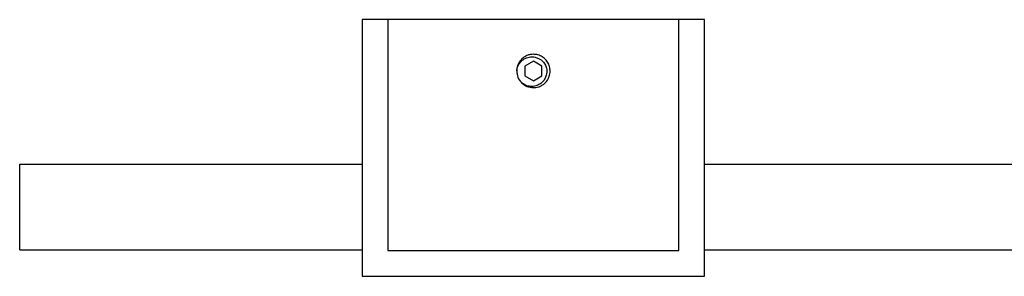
# Model space of a CAD drawing. Header units: millimetres. Extents: x 404 to 1004, y 326 to 593.
# Tile 9 of 14: x 605 to 720, y 563 to 593. Entities that reach past the tile are written whole.
import ezdxf

# ---------------------------------------------------------------- set-up
doc = ezdxf.new("R2010")
doc.units = ezdxf.units.MM

msp = doc.modelspace()

# ---------------------------------------------------------------- linework, layer by layer
at = {"color": 7, "linetype": 'Continuous', "lineweight": 25}
for p, q in [((645.34, 593.3), (645.34, 563.3)), ((648.34, 593.3), (645.34, 593.3)), ((682.34, 593.3), (648.34, 593.3)), ((648.34, 593.3), (648.34, 566.3)), ((682.34, 566.3), (682.34, 593.3)), ((685.34, 593.3), (682.34, 593.3)), ((685.34, 563.3), (685.34, 593.3)), ((665.34, 588.45), (664.34, 587.87)), ((664.34, 587.87), (664.34, 586.72)), ((666.34, 587.87), (665.34, 588.45)), ((666.34, 586.72), (666.34, 587.87)), ((664.34, 586.72), (665.34, 586.14)), ((665.34, 586.14), (666.34, 586.72)), ((605.34, 566.4), (605.34, 576.4)), ((605.34, 576.4), (645.34, 576.4)), ((685.34, 576.4), (835.34, 576.4)), ((605.34, 566.4), (645.34, 566.4)), ((648.34, 566.3), (682.34, 566.3)), ((685.34, 566.4), (727.34, 566.4)), ((645.34, 563.3), (685.34, 563.3))]:
    msp.add_line(p, q, dxfattribs=at)
msp.add_arc((665.34, 587.3), 1.95, 180, 224.4775, dxfattribs=at)
for points, knots in [([(665.34, 585.35), (665.54, 585.36), (665.8, 585.38), (666.15, 585.52), (666.44, 585.67), (666.83, 585.99), (667.16, 586.49), (667.31, 587.1), (667.28, 587.68), (667.09, 588.23), (666.74, 588.7), (666.27, 589.04), (665.73, 589.24), (665.22, 589.26), (664.83, 589.19), (664.48, 589.06), (664.09, 588.83), (663.67, 588.37), (663.43, 587.83), (663.4, 587.45), (663.39, 587.3)], [0, 0, 0, 0, 0.063483, 0.084666, 0.12461, 0.168691, 0.250597, 0.313181, 0.373996, 0.437304, 0.500927, 0.562167, 0.624109, 0.687909, 0.728134, 0.750926, 0.811656, 0.874755, 0.950631, 1, 1, 1, 1]), ([(663.39, 587.3), (663.43, 587.5), (663.51, 587.91), (663.87, 588.43), (664.38, 588.81), (664.96, 588.98), (665.51, 588.95), (665.8, 588.81), (665.93, 588.75)], [0, 0, 0, 0, 0.1796409, 0.3592284, 0.5382754, 0.7178969, 0.8802415, 1, 1, 1, 1]), ([(665.93, 588.75), (666.04, 588.7), (666.3, 588.57), (666.64, 588.23), (666.87, 587.75), (666.95, 587.21), (666.84, 586.86), (666.79, 586.69)], [0, 0, 0, 0, 0.1421, 0.35493, 0.567759, 0.780589, 1, 1, 1, 1]), ([(666.79, 586.69), (666.73, 586.53), (666.61, 586.21), (666.23, 585.83), (665.74, 585.56), (665.16, 585.45), (664.56, 585.55), (664.17, 585.76), (663.98, 585.91), (663.95, 585.93)], [0, 0, 0, 0, 0.1426243, 0.2958507, 0.4492461, 0.6208192, 0.793657, 0.9666391, 1, 1, 1, 1]), ([(663.97, 585.91), (664.07, 585.83), (664.25, 585.66), (664.7, 585.42), (665.08, 585.38), (665.34, 585.35)], [0, 0, 0, 0, 0.246822, 0.491516, 1, 1, 1, 1])]:
    msp.add_open_spline(points, degree=3, knots=knots, dxfattribs=at)

doc.saveas('drawing.dxf')
